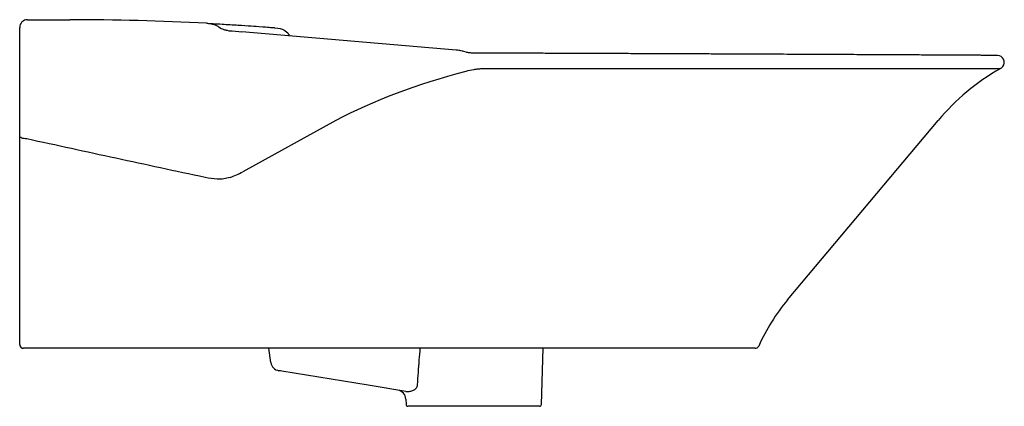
# Model space of a CAD drawing. Header units: millimetres. Extents: x 4517.861 to 4518.371, y 2439.014 to 2439.214.
import ezdxf

# ---------------------------------------------------------------- set-up
doc = ezdxf.new("R2010")
doc.units = ezdxf.units.MM
doc.layers.add('SANINDUSA', color=3, linetype='Continuous')

msp = doc.modelspace()

# ---------------------------------------------------------------- linework, layer by layer
at = {"layer": 'SANINDUSA'}
for p, q in [((4517.861295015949, 2439.153725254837), (4517.861295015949, 2439.20958979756)), ((4517.865295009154, 2439.213589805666), (4517.88722385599, 2439.213589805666)), ((4517.968642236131, 2439.208123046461), (4517.969540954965, 2439.207916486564)), ((4518.087303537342, 2439.197869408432), (4517.976318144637, 2439.207321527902)), ((4518.092421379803, 2439.196804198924), (4518.091237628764, 2439.197104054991)), ((4518.368771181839, 2439.188214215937), (4518.103421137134, 2439.188214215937)), ((4518.025018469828, 2439.161470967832), (4517.976739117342, 2439.134915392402)), ((4518.258784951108, 2439.068589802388), (4518.336721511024, 2439.161470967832)), ((4517.872821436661, 2439.043589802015), (4517.86594827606, 2439.043589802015)), ((4517.991306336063, 2439.036243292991), (4517.990259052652, 2439.043589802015)), ((4518.096295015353, 2439.043589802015), (4517.998810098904, 2439.043589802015)), ((4518.241994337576, 2439.043589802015), (4518.096295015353, 2439.043589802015)), ((4518.131328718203, 2439.014554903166), (4518.132342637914, 2439.043589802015)), ((4518.061167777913, 2439.017233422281), (4518.061261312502, 2439.014554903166)), ((4518.130329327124, 2439.013589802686), (4518.062260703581, 2439.013589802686))]:
    msp.add_line(p, q, dxfattribs=at)
at = {"layer": 'SANINDUSA', "flags": 128}
for points in [[(4517.864999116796, 2439.151909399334), (4517.864262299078, 2439.151954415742), (4517.86356152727, 2439.152048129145), (4517.862921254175, 2439.152187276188), (4517.862363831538, 2439.152366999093), (4517.861908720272, 2439.152581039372), (4517.861571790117, 2439.152821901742), (4517.861364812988, 2439.153081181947), (4517.861295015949, 2439.153349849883)], [(4518.06122195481, 2439.021302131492), (4518.04172573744, 2439.024477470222), (4517.997000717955, 2439.031761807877)]]:
    msp.add_lwpolyline(points, dxfattribs=at)
at = {"layer": 'SANINDUSA'}
for centre, radius, start, end in [((4517.865295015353, 2439.209589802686), 0.004000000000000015, 90.07378348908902, 180), ((4517.865295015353, 2439.209589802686), 0.004000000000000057, 90, 90.07378348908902), ((4517.887223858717, 2437.850713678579), 1.362876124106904, 87.02220176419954, 90), ((4518.3674543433, 2439.191606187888), 0.003499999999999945, 320.6136978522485, 89.7458513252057), ((4518.366295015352, 2439.192558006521), 0.005000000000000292, 299.6853185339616, 320.5837334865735), ((4518.427381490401, 2439.085398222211), 0.1183481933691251, 119.6853185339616, 140.0000000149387), ((4518.337594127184, 2439.002461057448), 0.1028780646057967, 140.0000000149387, 155.7180316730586), ((4517.863295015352, 2439.045589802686), 0.002000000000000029, 180, 270), ((4518.241994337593, 2439.045589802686), 0.002000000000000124, 270, 335.7180316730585), ((4517.996256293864, 2439.036948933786), 0.005000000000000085, 188.1131358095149, 260.7494930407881), ((4518.056170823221, 2439.017058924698), 0.005000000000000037, 1.988806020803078, 80.7494930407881), ((4518.062260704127, 2439.014589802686), 0.001000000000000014, 182.0000000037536, 270), ((4518.130329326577, 2439.014589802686), 0.001000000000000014, 270, 357.9999999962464)]:
    msp.add_arc(centre, radius, start, end, dxfattribs=at)
for centre, major_axis, ratio, start_param, end_param in [((4517.958131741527, 2439.210274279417), (0.04350570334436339, -0.004297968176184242), 0.02905293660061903, 4.980607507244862, 5.147706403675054), ((4518.229747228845, 2439.085398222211), (0.2672544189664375, 0), 0.4428296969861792, 2.111302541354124, 2.443460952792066), ((4517.957815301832, 2439.183571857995), (-0.0002471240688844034, 0.05358841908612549), 0.8397228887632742, 3.415117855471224, 3.570128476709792)]:
    msp.add_ellipse(centre, major_axis=major_axis, ratio=ratio, start_param=start_param, end_param=end_param, dxfattribs=at)
for points in [[(4517.95802389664, 2439.21174956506), (4517.958368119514, 2439.211731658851), (4517.958712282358, 2439.211713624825), (4517.959056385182, 2439.211695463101)], [(4518.096295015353, 2439.187706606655), (4518.094886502, 2439.187498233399), (4518.093530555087, 2439.187222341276), (4518.092226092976, 2439.186875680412)], [(4517.861295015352, 2439.153349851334), (4517.861295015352, 2439.153470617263), (4517.861295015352, 2439.153595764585), (4517.861295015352, 2439.153725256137)], [(4517.96348588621, 2439.131093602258), (4517.961410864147, 2439.131224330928), (4517.959347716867, 2439.13150342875), (4517.957298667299, 2439.131942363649)], [(4517.861295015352, 2439.045589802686), (4517.861295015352, 2439.054817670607), (4517.861295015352, 2439.064036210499), (4517.861295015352, 2439.073206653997)], [(4517.996487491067, 2439.043589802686), (4517.955271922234, 2439.043589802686), (4517.914049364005, 2439.043589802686), (4517.872821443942, 2439.043589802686)], [(4517.99881010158, 2439.043589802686), (4517.998013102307, 2439.043589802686), (4517.9972397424, 2439.043589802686), (4517.996487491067, 2439.043589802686)], [(4517.997000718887, 2439.031761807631), (4517.996484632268, 2439.031845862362), (4517.995968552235, 2439.031929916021), (4517.995452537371, 2439.032013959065)]]:
    msp.add_open_spline(points, degree=3, dxfattribs=at)
for points, knots in [([(4517.959056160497, 2439.211697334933), (4517.959174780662, 2439.211691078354), (4517.959295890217, 2439.211682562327), (4517.95953420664, 2439.211661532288), (4517.959652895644, 2439.21164894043), (4517.96000756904, 2439.211604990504), (4517.960242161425, 2439.21156746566), (4517.960940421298, 2439.211430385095), (4517.961398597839, 2439.211306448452), (4517.962299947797, 2439.210991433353), (4517.962740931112, 2439.210800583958), (4517.963584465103, 2439.210360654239), (4517.963989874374, 2439.210110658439), (4517.964378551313, 2439.209829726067)], [0, 0, 0, 0, 0.0625000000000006, 0.0625000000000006, 0.1250000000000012, 0.1250000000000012, 0.2500000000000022, 0.2500000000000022, 0.5000000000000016, 0.5000000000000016, 0.7500000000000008, 0.7500000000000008, 1, 1, 1, 1]), ([(4517.959056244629, 2439.211695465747), (4517.962219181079, 2439.211521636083), (4517.96853971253, 2439.211174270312), (4517.976199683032, 2439.210686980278), (4517.981516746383, 2439.210327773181), (4517.983744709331, 2439.210166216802), (4517.98717176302, 2439.209919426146)], [0, 0, 0, 0, 0.2961168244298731, 0.5917335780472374, 0.8874884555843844, 1, 1, 1, 1]), ([(4517.964378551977, 2439.209829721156), (4517.965196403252, 2439.209325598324), (4517.966536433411, 2439.208499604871), (4517.968051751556, 2439.208228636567), (4517.968642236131, 2439.208123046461)], [0, 0, 0, 0, 0.6103230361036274, 1, 1, 1, 1]), ([(4517.98717176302, 2439.209919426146), (4517.987276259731, 2439.209911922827), (4517.989068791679, 2439.209783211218), (4517.991112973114, 2439.209623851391), (4517.993037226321, 2439.209475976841), (4517.993277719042, 2439.209457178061), (4517.993291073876, 2439.209456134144)], [0, 0, 0, 0, 0.02922090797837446, 0.5012541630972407, 0.9723040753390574, 1, 1, 1, 1]), ([(4517.993291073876, 2439.209456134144), (4517.996067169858, 2439.209156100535), (4517.997746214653, 2439.208568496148), (4517.999815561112, 2439.20720876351), (4518.000816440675, 2439.205726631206), (4518.001169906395, 2439.205203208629)], [0, 0, 0, 0, 0.237635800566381, 0.7307671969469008, 1, 1, 1, 1]), ([(4518.091237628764, 2439.197104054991), (4518.090918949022, 2439.197197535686), (4518.089844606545, 2439.197512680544), (4518.088524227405, 2439.197751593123), (4518.08752472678, 2439.197848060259), (4518.087303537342, 2439.197869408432)], [0, 0, 0, 0, 0.2472119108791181, 0.8334080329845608, 1, 1, 1, 1]), ([(4518.09740175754, 2439.196254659), (4518.097302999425, 2439.196247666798), (4518.096530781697, 2439.19619299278), (4518.095104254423, 2439.196316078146), (4518.093530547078, 2439.196513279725), (4518.092671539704, 2439.19673858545), (4518.092421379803, 2439.196804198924)], [0, 0, 0, 0, 0.05597112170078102, 0.4376540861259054, 0.8362337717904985, 0.9999999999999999, 0.9999999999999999, 0.9999999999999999, 0.9999999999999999]), ([(4518.103408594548, 2439.196301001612), (4518.103398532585, 2439.196301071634), (4518.102415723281, 2439.196307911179), (4518.100456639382, 2439.196293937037), (4518.098452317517, 2439.196271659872), (4518.097454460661, 2439.196240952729), (4518.097402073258, 2439.196239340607)], [0, 0, 0, 0, 0.005005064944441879, 0.4888732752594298, 0.9731658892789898, 1, 1, 1, 1]), ([(4518.167268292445, 2439.196057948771), (4518.165380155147, 2439.196065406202), (4518.160531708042, 2439.196084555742), (4518.152637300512, 2439.196115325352), (4518.143606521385, 2439.196150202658), (4518.134512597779, 2439.196184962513), (4518.125356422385, 2439.196219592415), (4518.116132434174, 2439.196254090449), (4518.108807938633, 2439.196281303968), (4518.104557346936, 2439.196296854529), (4518.103407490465, 2439.196301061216)], [0, 0, 0, 0, 0.0907440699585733, 0.2330168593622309, 0.3751429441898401, 0.5173670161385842, 0.6598634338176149, 0.802883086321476, 0.9466765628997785, 1, 1, 1, 1]), ([(4518.367472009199, 2439.195106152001), (4518.367463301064, 2439.19510620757), (4518.367438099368, 2439.195106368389), (4518.367155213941, 2439.19510804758), (4518.366522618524, 2439.195111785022), (4518.365570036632, 2439.195117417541), (4518.364307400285, 2439.195124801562), (4518.36273828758, 2439.195133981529), (4518.360861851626, 2439.195144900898), (4518.358678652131, 2439.195157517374), (4518.356184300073, 2439.195171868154), (4518.353379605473, 2439.195187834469), (4518.350273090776, 2439.195205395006), (4518.346871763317, 2439.195224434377), (4518.343184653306, 2439.195244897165), (4518.339217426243, 2439.195266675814), (4518.334975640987, 2439.195289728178), (4518.330458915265, 2439.195313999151), (4518.325669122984, 2439.195339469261), (4518.320614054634, 2439.195366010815), (4518.315291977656, 2439.195393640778), (4518.309701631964, 2439.195422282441), (4518.303865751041, 2439.195451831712), (4518.297794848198, 2439.195482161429), (4518.29150286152, 2439.195513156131), (4518.284980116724, 2439.195544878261), (4518.278226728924, 2439.195577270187), (4518.271252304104, 2439.195610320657), (4518.264066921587, 2439.195643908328), (4518.256681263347, 2439.195677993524), (4518.249106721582, 2439.195712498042), (4518.241355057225, 2439.195747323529), (4518.233438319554, 2439.195782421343), (4518.225368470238, 2439.195817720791), (4518.217157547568, 2439.195853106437), (4518.208817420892, 2439.19588857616), (4518.200362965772, 2439.195923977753), (4518.191794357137, 2439.195959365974), (4518.183101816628, 2439.19599476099), (4518.174924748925, 2439.196027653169), (4518.169605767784, 2439.196048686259), (4518.167263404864, 2439.196057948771)], [0, 0, 0, 0, 0.01373708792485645, 0.03975569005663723, 0.0660278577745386, 0.09232596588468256, 0.1185814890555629, 0.1447061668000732, 0.1706508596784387, 0.1966251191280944, 0.2227702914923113, 0.2489687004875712, 0.2751891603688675, 0.3013933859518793, 0.3275484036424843, 0.3536108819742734, 0.3796237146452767, 0.4057030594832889, 0.4317264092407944, 0.4577395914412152, 0.4837815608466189, 0.5098894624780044, 0.5360930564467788, 0.5621198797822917, 0.5880987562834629, 0.6141324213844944, 0.6402124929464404, 0.666329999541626, 0.6924754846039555, 0.718639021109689, 0.7448102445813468, 0.770976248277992, 0.7971274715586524, 0.8232547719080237, 0.8493497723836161, 0.8754049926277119, 0.9014164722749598, 0.927347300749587, 0.9533364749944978, 0.9794504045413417, 1, 1, 1, 1]), ([(4518.103421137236, 2439.18821421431), (4518.102212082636, 2439.18821421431), (4518.101013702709, 2439.188171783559), (4518.099231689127, 2439.188045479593), (4518.098640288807, 2439.187992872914), (4518.097462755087, 2439.187866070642), (4518.096875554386, 2439.187791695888), (4518.096295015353, 2439.187706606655)], [0, 0, 0, 0, 0.4999999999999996, 0.4999999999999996, 0.7499999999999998, 0.7499999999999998, 1, 1, 1, 1]), ([(4517.861295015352, 2439.073206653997), (4517.861295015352, 2439.080064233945), (4517.861295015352, 2439.086889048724), (4517.861295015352, 2439.097077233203), (4517.861295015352, 2439.100463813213), (4517.861295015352, 2439.107210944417), (4517.861295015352, 2439.110572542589), (4517.861295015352, 2439.117271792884), (4517.861295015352, 2439.12060990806), (4517.861295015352, 2439.127249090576), (4517.861295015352, 2439.130551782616), (4517.861295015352, 2439.140409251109), (4517.861295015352, 2439.146913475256), (4517.861295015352, 2439.153349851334)], [0, 0, 0, 0, 0.2499999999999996, 0.2499999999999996, 0.3749999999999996, 0.3749999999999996, 0.4999999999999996, 0.4999999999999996, 0.6249999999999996, 0.6249999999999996, 0.7499999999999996, 0.7499999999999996, 1, 1, 1, 1]), ([(4517.957298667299, 2439.131942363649), (4517.941909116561, 2439.13523901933), (4517.926524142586, 2439.138557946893), (4517.895759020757, 2439.145220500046), (4517.880378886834, 2439.148563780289), (4517.864999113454, 2439.151909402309)], [0, 0, 0, 0, 0.5, 0.5, 1, 1, 1, 1]), ([(4517.970209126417, 2439.132031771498), (4517.9691387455, 2439.131687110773), (4517.968031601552, 2439.131429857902), (4517.965780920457, 2439.131113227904), (4517.96463277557, 2439.13105342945), (4517.963485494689, 2439.131092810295)], [0, 0, 0, 0, 0.5, 0.5, 1, 1, 1, 1]), ([(4517.865948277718, 2439.043589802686), (4517.865645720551, 2439.043589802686), (4517.865322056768, 2439.043589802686), (4517.864851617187, 2439.043589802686), (4517.864695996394, 2439.043589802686), (4517.86440315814, 2439.043589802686), (4517.864262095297, 2439.043589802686), (4517.86400378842, 2439.043589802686), (4517.863887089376, 2439.043589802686), (4517.863678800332, 2439.043589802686), (4517.863589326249, 2439.043589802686), (4517.863444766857, 2439.043589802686), (4517.863388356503, 2439.043589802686), (4517.863313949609, 2439.043589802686), (4517.863295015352, 2439.043589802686), (4517.863295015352, 2439.043589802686)], [0, 0, 0, 0, 0.2500000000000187, 0.2500000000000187, 0.3750000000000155, 0.3750000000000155, 0.5000000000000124, 0.5000000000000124, 0.6250000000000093, 0.6250000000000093, 0.7500000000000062, 0.7500000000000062, 0.8750000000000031, 0.8750000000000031, 1, 1, 1, 1]), ([(4518.067204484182, 2439.024768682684), (4518.06750893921, 2439.02903702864), (4518.067956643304, 2439.035313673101), (4518.068490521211, 2439.041583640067), (4518.068661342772, 2439.043589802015)], [0, 0, 0, 0, 0.6800362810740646, 1, 1, 1, 1]), ([(4518.061221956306, 2439.021302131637), (4518.061496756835, 2439.021257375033), (4518.061776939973, 2439.02123397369), (4518.06234770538, 2439.021226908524), (4518.062639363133, 2439.021243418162), (4518.063225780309, 2439.021315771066), (4518.063520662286, 2439.021371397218), (4518.064112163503, 2439.02152399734), (4518.064410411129, 2439.02162156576), (4518.064996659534, 2439.021862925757), (4518.065284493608, 2439.022006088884), (4518.065702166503, 2439.022265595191), (4518.065839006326, 2439.022359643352), (4518.066105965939, 2439.022566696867), (4518.066235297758, 2439.022679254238), (4518.066477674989, 2439.022921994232), (4518.066591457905, 2439.023052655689), (4518.066799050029, 2439.023337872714), (4518.066893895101, 2439.023494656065), (4518.067049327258, 2439.02382865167), (4518.067109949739, 2439.024004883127), (4518.067190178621, 2439.024378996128), (4518.067208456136, 2439.024572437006), (4518.06720448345, 2439.024768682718)], [0, 0, 0, 0, 0.1250000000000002, 0.1250000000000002, 0.2500000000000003, 0.2500000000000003, 0.3750000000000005, 0.3750000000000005, 0.5000000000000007, 0.5000000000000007, 0.6250000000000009, 0.6250000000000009, 0.6875000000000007, 0.6875000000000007, 0.7500000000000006, 0.7500000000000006, 0.8125000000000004, 0.8125000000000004, 0.8750000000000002, 0.8750000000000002, 0.9375000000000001, 0.9375000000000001, 1, 1, 1, 1])]:
    msp.add_open_spline(points, degree=3, knots=knots, dxfattribs=at)

doc.saveas('drawing.dxf')
